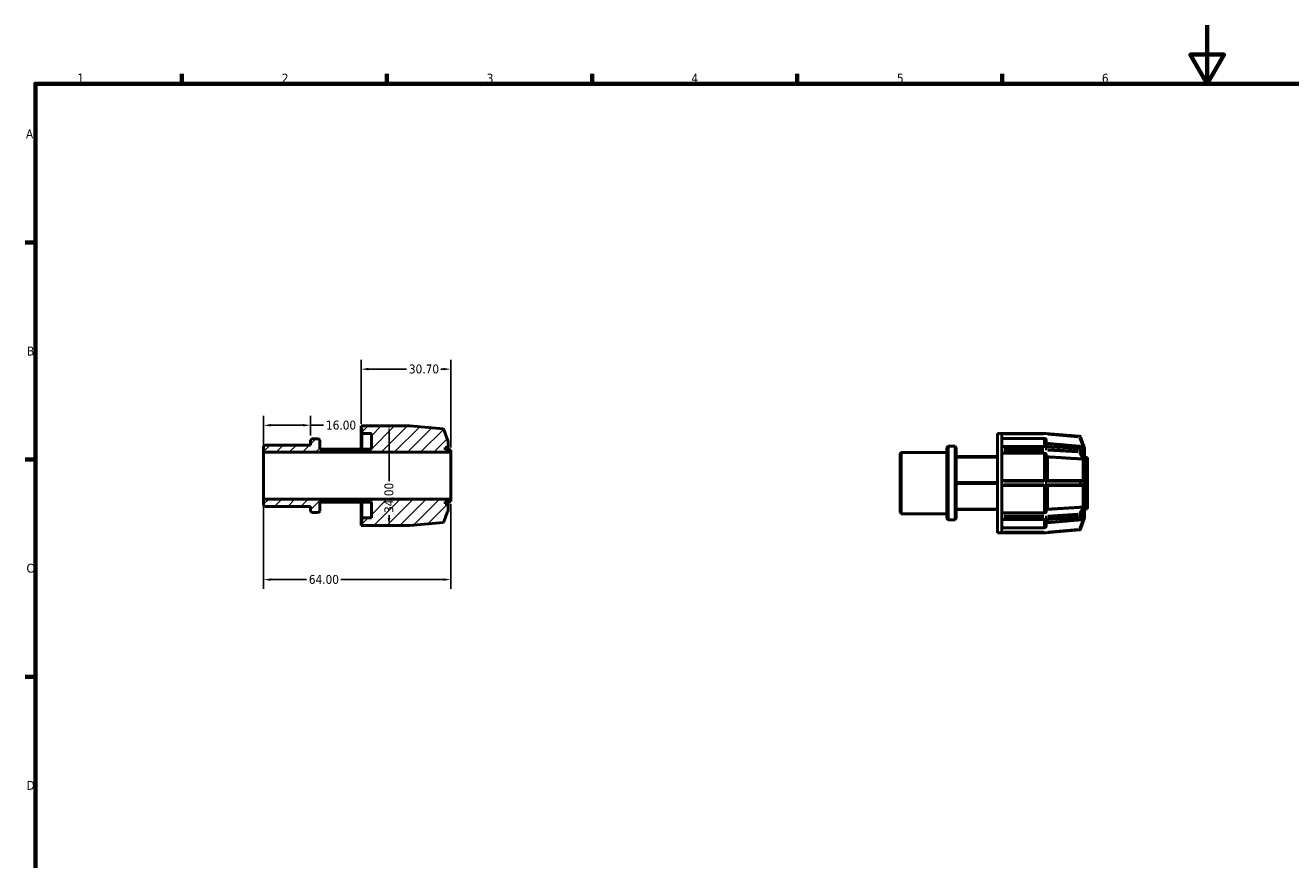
# Model space of a CAD drawing. Header units: millimetres. Extents: x 0 to 898, y 0 to 594.
# Tile 3 of 4: x 17 to 449, y 309 to 594. Entities that reach past the tile are written whole.
import ezdxf

# ---------------------------------------------------------------- set-up
doc = ezdxf.new("R2010")
doc.units = ezdxf.units.MM
for name, color, linetype, lineweight in [('Border (ANSI)', 7, 'Continuous', 70), ('Dimension (ANSI)', 7, 'Continuous', 25), ('Hatch (ANSI)', 7, 'Continuous', 18), ('Visible (ANSI)', 7, 'Continuous', 50), ('Visible Narrow (ANSI)', 7, 'Continuous', 35)]:
    doc.layers.add(name, color=color, linetype=linetype, lineweight=lineweight)
doc.styles.add('Note Text (ANSI)', font='tahoma.ttf')
doc.dimstyles.new('Default - mm (ANSI)', dxfattribs={"dimtxt": 3.048, "dimasz": 2.5, "dimexe": 3.175, "dimexo": 1.6002, "dimgap": 0.8, "dimtad": 0, "dimtoh": 1, "dimrnd": 1e-08, "dimzin": 4, "dimdsep": 46, "dimtxsty": 'Note Text (ANSI)', "dimcen": 0.09, "dimdle": 10, "dimclrd": 256, "dimclre": 256, "dimclrt": 256, "dimadec": 1, "dimazin": 1, "dimtfac": 1, "dimtofl": 0, "dimtmove": 0, "dimatfit": 3, "dimfxl": 1, "dimtolj": 1, "dimtzin": 4, "dimlwd": -1, "dimlwe": -1, "dimarcsym": 0})

# ---------------------------------------------------------------- blocks, each defined once
blk = doc.blocks.new('Borders Default Border')
at = {"layer": 'Border (ANSI)'}
for p, q in [((70.08, 574), (70.08, 577.45)), ((140.17, 574), (140.17, 577.45)), ((210.25, 574), (210.25, 577.45)), ((280.33, 574), (280.33, 577.45)), ((350.42, 574), (350.42, 577.45)), ((20, 519.75), (16.55, 519.75)), ((20, 445.5), (16.55, 445.5)), ((20, 371.25), (16.55, 371.25))]:
    blk.add_line(p, q, dxfattribs=at)
at = {"layer": 'Border (ANSI)', "flags": 128}
for points in [[(420.5, 594), (420.5, 574), (414.73, 584), (426.27, 584), (420.5, 574)], [(20, 20), (20, 574), (821, 574), (821, 20), (20, 20)]]:
    blk.add_lwpolyline(points, dxfattribs=at)
at = {"layer": 'Border (ANSI)', "char_height": 3.05, "attachment_point": 7, "style": 'Note Text (ANSI)'}
for s, insert in [('1', (34.35, 574.4)), ('2', (104.2, 574.4)), ('3', (174.26, 574.34)), ('4', (244.23, 574.4)), ('5', (314.48, 574.34)), ('6', (384.49, 574.34)), ('A', (16.78, 555.35)), ('B', (17.15, 481.1)), ('C', (16.95, 406.8)), ('D', (16.96, 332.6))]:
    blk.add_mtext(s, dxfattribs=dict(at, insert=insert))
blk = doc.blocks.new('*D7')
at = {"layer": 'Defpoints', "color": 0, "transparency": 16777216}
for p in [(114, 457.25), (114, 452.15), (98, 448)]:
    blk.add_point(p, dxfattribs=at)
at = {"layer": 'Dimension (ANSI)', "transparency": 16777216}
for p, q in [((98, 449.6), (98, 460.43)), ((114, 453.75), (114, 460.43)), ((100.5, 457.25), (111.5, 457.25)), ((114, 457.25), (118.52, 457.25))]:
    blk.add_line(p, q, dxfattribs=at)
for points in [[(100.5, 457.67), (100.5, 456.84), (98, 457.25)], [(111.5, 457.67), (111.5, 456.84), (114, 457.25)]]:
    blk.add_solid(points, dxfattribs=at)
at = {"layer": 'Dimension (ANSI)', "transparency": 16777216, "insert": (119.32, 458.84), "char_height": 3.048, "attachment_point": 1, "style": 'Note Text (ANSI)'}
blk.add_mtext('\\A1;16.00', dxfattribs=at)
blk = doc.blocks.new('*D8')
at = {"layer": 'Defpoints', "color": 0, "transparency": 16777216}
for p in [(140.34, 457), (140.64, 423), (140.87, 423)]:
    blk.add_point(p, dxfattribs=at)
at = {"layer": 'Dimension (ANSI)', "transparency": 16777216}
for p, q in [((140.87, 454.5), (140.87, 438.14)), ((140.87, 425.5), (140.87, 426.48))]:
    blk.add_line(p, q, dxfattribs=at)
for points in [[(140.45, 454.5), (141.28, 454.5), (140.87, 457)], [(140.45, 425.5), (141.28, 425.5), (140.87, 423)]]:
    blk.add_solid(points, dxfattribs=at)
at = {"layer": 'Dimension (ANSI)', "transparency": 16777216, "insert": (139.28, 427.28), "char_height": 3.048, "attachment_point": 1, "rotation": 90, "style": 'Note Text (ANSI)'}
blk.add_mtext('\\A1;34.00', dxfattribs=at)
blk = doc.blocks.new('*D9')
at = {"layer": 'Defpoints', "color": 0, "transparency": 16777216}
for p in [(98, 432), (162, 432), (98, 404.48)]:
    blk.add_point(p, dxfattribs=at)
at = {"layer": 'Dimension (ANSI)', "transparency": 16777216}
for p, q in [((98, 430.4), (98, 401.31)), ((162, 430.4), (162, 401.31)), ((100.5, 404.48), (112.66, 404.48)), ((159.5, 404.48), (124.34, 404.48))]:
    blk.add_line(p, q, dxfattribs=at)
for points in [[(100.5, 404.9), (100.5, 404.07), (98, 404.48)], [(159.5, 404.9), (159.5, 404.07), (162, 404.48)]]:
    blk.add_solid(points, dxfattribs=at)
at = {"layer": 'Dimension (ANSI)', "transparency": 16777216, "insert": (113.46, 406.07), "char_height": 3.048, "attachment_point": 1, "style": 'Note Text (ANSI)'}
blk.add_mtext('\\A1;64.00', dxfattribs=at)
blk = doc.blocks.new('*D10')
at = {"layer": 'Defpoints', "color": 0, "transparency": 16777216}
for p in [(162, 476.44), (131.3, 456.15), (162, 448)]:
    blk.add_point(p, dxfattribs=at)
at = {"layer": 'Dimension (ANSI)', "transparency": 16777216}
for p, q in [((131.3, 457.75), (131.3, 479.62)), ((133.8, 476.44), (146.86, 476.44)), ((159.5, 476.44), (158.52, 476.44)), ((162, 449.6), (162, 479.62))]:
    blk.add_line(p, q, dxfattribs=at)
for points in [[(133.8, 476.86), (133.8, 476.03), (131.3, 476.44)], [(159.5, 476.86), (159.5, 476.03), (162, 476.44)]]:
    blk.add_solid(points, dxfattribs=at)
at = {"layer": 'Dimension (ANSI)', "transparency": 16777216, "insert": (147.66, 478.03), "char_height": 3.048, "attachment_point": 1, "style": 'Note Text (ANSI)'}
blk.add_mtext('\\A1;30.70', dxfattribs=at)

msp = doc.modelspace()

# ---------------------------------------------------------------- hatches: boundary and pattern name
at = {"layer": 'Hatch (ANSI)'}
h = msp.add_hatch(dxfattribs=at)
h.set_pattern_fill('ANSI31', color=256, scale=25.4, style=0)
h.set_pattern_definition([(45, (0, 0), (-2.245064, 2.245064), [])])
edge = h.paths.add_edge_path()
edge.add_ellipse((147.906, 423.32), major_axis=(0, -0.32), ratio=1, start_angle=0, end_angle=5)
edge.add_line((147.934, 423.001), (159.338, 423.999))
edge.add_ellipse((159.31, 424.318), major_axis=(0.028, -0.319), ratio=1, start_angle=0, end_angle=65)
edge.add_line((159.611, 424.208), (160.89, 427.723))
edge.add_ellipse((160.4, 428.134), major_axis=(0.49, -0.411), ratio=1, start_angle=0, end_angle=40)
edge.add_line((161.04, 428.134), (161.04, 430.4))
edge.add_line((161.04, 430.4), (160.08, 430.4))
edge.add_line((160.08, 430.4), (160.08, 431.2))
edge.add_line((160.08, 431.2), (162, 431.2))
edge.add_line((162, 431.2), (162, 432))
edge.add_line((162, 432), (98, 432))
edge.add_line((98, 432), (98, 429.942))
edge.add_line((98, 429.942), (98.419, 429.522))
edge.add_line((98.419, 429.522), (114, 429.522))
edge.add_line((114, 429.522), (114, 427.846))
edge.add_line((114, 427.846), (114.419, 427.427))
edge.add_line((114.419, 427.427), (116.781, 427.427))
edge.add_line((116.781, 427.427), (117.2, 427.846))
edge.add_line((117.2, 427.846), (117.2, 430.926))
edge.add_line((117.2, 430.926), (134.82, 430.926))
edge.add_line((134.82, 430.926), (134.82, 425.55))
edge.add_line((134.82, 425.55), (131.62, 425.55))
edge.add_line((131.62, 425.55), (131.62, 423.85))
edge.add_line((131.62, 423.85), (131.3, 423.85))
edge.add_line((131.3, 423.85), (131.3, 423))
edge.add_line((131.3, 423), (132.772, 423))
edge.add_line((132.772, 423), (147.906, 423))
edge = h.paths.add_edge_path()
edge.add_ellipse((147.906, 456.68), major_axis=(0.028, 0.319), ratio=1, start_angle=0, end_angle=5)
edge.add_line((147.906, 457), (132.772, 457))
edge.add_line((132.772, 457), (131.3, 457))
edge.add_line((131.3, 457), (131.3, 456.15))
edge.add_line((131.3, 456.15), (131.62, 456.15))
edge.add_line((131.62, 456.15), (131.62, 454.45))
edge.add_line((131.62, 454.45), (134.82, 454.45))
edge.add_line((134.82, 454.45), (134.82, 449.074))
edge.add_line((134.82, 449.074), (117.2, 449.074))
edge.add_line((117.2, 449.074), (117.2, 452.154))
edge.add_line((117.2, 452.154), (116.781, 452.573))
edge.add_line((116.781, 452.573), (114.419, 452.573))
edge.add_line((114.419, 452.573), (114, 452.154))
edge.add_line((114, 452.154), (114, 450.478))
edge.add_line((114, 450.478), (98.419, 450.478))
edge.add_line((98.419, 450.478), (98, 450.058))
edge.add_line((98, 450.058), (98, 448))
edge.add_line((98, 448), (162, 448))
edge.add_line((162, 448), (162, 448.8))
edge.add_line((162, 448.8), (160.08, 448.8))
edge.add_line((160.08, 448.8), (160.08, 449.6))
edge.add_line((160.08, 449.6), (161.04, 449.6))
edge.add_line((161.04, 449.6), (161.04, 451.866))
edge.add_ellipse((160.4, 451.866), major_axis=(0.64, 0), ratio=1, start_angle=0, end_angle=40)
edge.add_line((160.89, 452.277), (159.611, 455.792))
edge.add_ellipse((159.31, 455.682), major_axis=(0.301, 0.109), ratio=1, start_angle=0, end_angle=65)
edge.add_line((159.338, 456.001), (147.934, 456.999))

# ---------------------------------------------------------------- linework, layer by layer
at = {"layer": 'Visible (ANSI)'}
for p, q in [((132.772, 457), (131.3, 457)), ((131.3, 457), (131.3, 456.15)), ((131.3, 456.15), (131.62, 456.15)), ((131.3, 449.074), (131.3, 456.15)), ((131.62, 456.15), (131.62, 454.45)), ((131.62, 454.45), (134.82, 454.45)), ((131.62, 449.074), (131.62, 454.45)), ((147.906, 457), (132.772, 457)), ((134.82, 454.45), (134.82, 449.074)), ((159.338, 456.001), (147.934, 456.999)), ((160.89, 452.277), (159.611, 455.792)), ((348.831, 420.482), (348.831, 454.482)), ((348.831, 454.482), (350.303, 454.482)), ((350.303, 454.471), (350.303, 454.482)), ((365.437, 454.482), (350.303, 454.482)), ((350.303, 449.929), (350.303, 454.471)), ((376.869, 453.483), (365.465, 454.481)), ((98.419, 450.478), (98, 450.058)), ((98, 450.058), (98, 448)), ((114, 450.478), (98.419, 450.478)), ((114.419, 452.573), (114, 452.154)), ((114, 452.154), (114, 450.478)), ((116.781, 452.573), (114.419, 452.573)), ((117.2, 452.154), (116.781, 452.573)), ((117.2, 449.074), (117.2, 452.154)), ((161.04, 449.6), (161.04, 451.866)), ((331.531, 449.636), (331.95, 450.055)), ((331.95, 450.055), (331.95, 424.909)), ((331.95, 450.055), (334.312, 450.055)), ((334.312, 424.909), (334.312, 450.055)), ((334.731, 449.636), (334.312, 450.055)), ((364.811, 452.759), (350.303, 452.759)), ((350.303, 449.972), (365.437, 449.972)), ((350.303, 449.878), (350.303, 449.929)), ((350.303, 449.503), (350.303, 449.878)), ((365.451, 452.118), (365.451, 449.971)), ((365.457, 449.971), (376.861, 449.266)), ((378.429, 449.739), (377.142, 453.274)), ((98, 448), (162, 448)), ((98, 432), (98, 448)), ((134.82, 449.074), (117.2, 449.074)), ((160.08, 448.8), (160.08, 449.6)), ((160.08, 449.6), (161.04, 449.6)), ((162, 448.8), (160.08, 448.8)), ((161.04, 448.8), (161.04, 449.6)), ((162, 448), (162, 448.8)), ((162, 432), (162, 448)), ((315.531, 447.541), (315.95, 447.96)), ((315.531, 427.424), (315.531, 447.541)), ((315.95, 447.96), (315.95, 427.005)), ((315.95, 447.96), (331.531, 447.96)), ((331.531, 425.328), (331.531, 449.636)), ((334.731, 449.636), (334.731, 425.328)), ((348.831, 446.556), (334.731, 446.556)), ((334.731, 446.375), (348.831, 446.375)), ((350.303, 449.128), (350.303, 449.503)), ((350.303, 449.062), (350.303, 449.128)), ((350.303, 438.096), (350.303, 449.062)), ((364.811, 447.683), (350.303, 447.683)), ((365.451, 447.23), (365.451, 438.332)), ((377.126, 449.093), (378.4, 446.617)), ((378.571, 449.348), (378.57, 449.35)), ((378.57, 449.348), (378.571, 449.348)), ((378.57, 446.475), (378.571, 446.474)), ((378.571, 449.348), (378.571, 446.474)), ((378.571, 446.474), (378.571, 445.873)), ((378.571, 446.282), (379.531, 446.282)), ((378.571, 445.873), (378.571, 445.272)), ((379.531, 428.682), (379.531, 446.282)), ((378.571, 445.272), (378.57, 445.273)), ((378.57, 445.272), (378.571, 445.272)), ((378.571, 445.272), (378.571, 438.332)), ((348.831, 437.664), (334.731, 437.664)), ((334.731, 437.301), (348.831, 437.301)), ((365.437, 438.332), (350.303, 438.332)), ((350.303, 438.012), (350.303, 438.096)), ((350.303, 437.482), (350.303, 438.012)), ((350.303, 436.952), (350.303, 437.482)), ((350.303, 436.869), (350.303, 436.952)), ((350.303, 425.903), (350.303, 436.869)), ((376.842, 438.332), (365.437, 438.332)), ((378.01, 438.332), (376.842, 438.332)), ((378.57, 438.332), (378.571, 438.332)), ((378.571, 438.332), (378.571, 437.482)), ((378.571, 437.482), (378.571, 436.632)), ((350.303, 436.632), (365.437, 436.632)), ((365.437, 436.632), (376.842, 436.632)), ((365.451, 436.632), (365.451, 427.735)), ((376.842, 436.632), (378.01, 436.632)), ((378.571, 436.632), (378.57, 436.632)), ((378.571, 436.632), (378.571, 429.693)), ((162, 432), (98, 432)), ((98, 432), (98, 429.942)), ((98, 429.942), (98.419, 429.522)), ((98.419, 429.522), (114, 429.522)), ((114, 429.522), (114, 427.846)), ((117.2, 427.846), (117.2, 430.926)), ((117.2, 430.926), (134.82, 430.926)), ((131.3, 423.85), (131.3, 430.926)), ((131.62, 425.55), (131.62, 430.926)), ((134.82, 430.926), (134.82, 425.55)), ((160.08, 430.4), (160.08, 431.2)), ((160.08, 431.2), (162, 431.2)), ((161.04, 430.4), (160.08, 430.4)), ((161.04, 430.4), (161.04, 431.2)), ((161.04, 428.134), (161.04, 430.4)), ((162, 431.2), (162, 432)), ((348.831, 428.59), (334.731, 428.59)), ((334.731, 428.409), (348.831, 428.409)), ((378.4, 428.348), (377.126, 425.872)), ((378.57, 429.691), (378.571, 429.693)), ((378.571, 429.693), (378.57, 429.693)), ((378.571, 428.491), (378.57, 428.489)), ((378.571, 429.693), (378.571, 429.092)), ((378.571, 429.092), (378.571, 428.491)), ((378.571, 428.682), (379.531, 428.682)), ((378.571, 428.491), (378.571, 425.617)), ((114, 427.846), (114.419, 427.427)), ((114.419, 427.427), (116.781, 427.427)), ((116.781, 427.427), (117.2, 427.846)), ((131.62, 423.85), (131.3, 423.85)), ((131.3, 423.85), (131.3, 423)), ((134.82, 425.55), (131.62, 425.55)), ((131.62, 425.55), (131.62, 423.85)), ((147.934, 423.001), (159.338, 423.999)), ((159.611, 424.208), (160.89, 427.723)), ((315.531, 427.424), (315.95, 427.005)), ((315.95, 427.005), (331.531, 427.005)), ((331.531, 425.328), (331.95, 424.909)), ((331.95, 424.909), (334.312, 424.909)), ((334.731, 425.328), (334.312, 424.909)), ((350.303, 427.281), (364.811, 427.281)), ((350.303, 425.836), (350.303, 425.903)), ((350.303, 425.462), (350.303, 425.836)), ((350.303, 425.087), (350.303, 425.462)), ((350.303, 425.036), (350.303, 425.087)), ((350.303, 420.493), (350.303, 425.036)), ((365.437, 424.993), (350.303, 424.993)), ((365.451, 424.993), (365.451, 422.847)), ((376.861, 425.699), (365.457, 424.994)), ((377.142, 421.691), (378.429, 425.226)), ((378.57, 425.614), (378.571, 425.617)), ((378.571, 425.617), (378.57, 425.617)), ((131.3, 423), (132.772, 423)), ((132.772, 423), (147.906, 423)), ((348.831, 420.482), (350.303, 420.482)), ((350.303, 422.206), (364.811, 422.206)), ((350.303, 420.482), (350.303, 420.493)), ((350.303, 420.482), (365.437, 420.482)), ((365.465, 420.484), (376.869, 421.481))]:
    msp.add_line(p, q, dxfattribs=at)
for centre, radius, start, end in [((147.906, 456.68), 0.32, 85, 90), ((159.31, 455.682), 0.32, 20, 85), ((365.437, 454.162), 0.32, 85, 90), ((160.4, 451.866), 0.64, 0, 40), ((365.437, 449.652), 0.32, 86.45998, 90), ((376.842, 453.165), 0.32, 20, 85), ((376.842, 448.946), 0.32, 27.23631, 86.45998), ((377.931, 449.348), 0.64, 0, 40), ((159.31, 424.318), 0.32, 275, 340), ((160.4, 428.134), 0.64, 320, 0), ((365.437, 425.313), 0.32, 270, 273.54002), ((376.842, 426.019), 0.32, 273.54002, 332.76369), ((377.931, 425.617), 0.64, 320, 0), ((147.906, 423.32), 0.32, 270, 275), ((365.437, 420.802), 0.32, 270, 275), ((376.842, 421.8), 0.32, 275, 340)]:
    msp.add_arc(centre, radius, start, end, dxfattribs=at)
for points, knots in [([(365.451, 452.118), (365.451, 452.197), (365.433, 452.29), (365.372, 452.436), (365.32, 452.515), (365.208, 452.627), (365.129, 452.68), (364.983, 452.74), (364.89, 452.759), (364.811, 452.759)], [-0.094858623, -0.094858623, -0.094858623, -0.094858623, -0.071111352, -0.071111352, -0.047385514, -0.047385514, -0.023683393, -0.023683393, 0, 0, 0, 0]), ([(366.035, 451.005), (365.971, 451.01), (365.903, 451.027), (365.773, 451.081), (365.695, 451.134), (365.583, 451.246), (365.53, 451.325), (365.47, 451.471), (365.451, 451.564), (365.451, 451.643)], [0.195131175, 0.195131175, 0.195131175, 0.195131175, 0.213414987, 0.213414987, 0.237119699, 0.237119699, 0.26085182, 0.26085182, 0.284604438, 0.284604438, 0.284604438, 0.284604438]), ([(378.429, 449.739), (378.429, 449.738), (378.429, 449.738), (378.426, 449.741), (378.422, 449.745), (378.405, 449.762), (378.391, 449.777), (378.345, 449.817), (378.304, 449.849), (378.21, 449.9), (378.163, 449.92), (378.091, 449.94), (378.069, 449.945), (378.034, 449.951), (378.022, 449.953), (378.01, 449.954)], [-0.137198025, -0.137198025, -0.137198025, -0.137198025, -0.131410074, -0.131410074, -0.12136887, -0.12136887, -0.108785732, -0.108785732, -0.088440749, -0.088440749, -0.072308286, -0.072308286, -0.06546388, -0.06546388, -0.061785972, -0.061785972, -0.061785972, -0.061785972]), ([(365.451, 447.23), (365.451, 447.286), (365.433, 447.352), (365.372, 447.455), (365.32, 447.511), (365.208, 447.59), (365.129, 447.627), (364.983, 447.67), (364.89, 447.683), (364.811, 447.683)], [-0.094858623, -0.094858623, -0.094858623, -0.094858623, -0.071111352, -0.071111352, -0.047385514, -0.047385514, -0.023683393, -0.023683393, 0, 0, 0, 0]), ([(366.035, 446.443), (365.971, 446.447), (365.903, 446.459), (365.773, 446.497), (365.695, 446.534), (365.583, 446.613), (365.53, 446.669), (365.47, 446.773), (365.451, 446.839), (365.451, 446.895)], [0.195131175, 0.195131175, 0.195131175, 0.195131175, 0.213414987, 0.213414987, 0.237119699, 0.237119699, 0.26085182, 0.26085182, 0.284604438, 0.284604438, 0.284604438, 0.284604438]), ([(378.429, 445.774), (378.429, 445.771), (378.429, 445.768), (378.428, 445.759), (378.427, 445.754), (378.423, 445.741), (378.418, 445.734), (378.397, 445.716), (378.373, 445.709), (378.303, 445.698), (378.253, 445.695), (378.148, 445.694), (378.101, 445.694), (378.038, 445.698), (378.024, 445.699), (378.01, 445.7)], [-0.077610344, -0.077610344, -0.077610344, -0.077610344, -0.075739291, -0.075739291, -0.072285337, -0.072285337, -0.065141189, -0.065141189, -0.047719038, -0.047719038, -0.026842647, -0.026842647, -0.012194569, -0.012194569, -0.007964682, -0.007964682, -0.007964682, -0.007964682]), ([(378.4, 446.617), (378.402, 446.614), (378.403, 446.612), (378.414, 446.588), (378.421, 446.571), (378.426, 446.55), (378.428, 446.543), (378.429, 446.532), (378.429, 446.528), (378.429, 446.524)], [-0.101345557, -0.101345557, -0.101345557, -0.101345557, -0.100307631, -0.100307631, -0.091492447, -0.091492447, -0.086799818, -0.086799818, -0.083647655, -0.083647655, -0.083647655, -0.083647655]), ([(378.429, 446.524), (378.424, 446.406), (378.421, 446.283), (378.421, 446.164), (378.421, 446.044), (378.424, 445.913), (378.429, 445.774)], [-0.05070954, -0.05070954, -0.05070954, -0.05070954, 0, 0, 0, 0.05070954, 0.05070954, 0.05070954, 0.05070954]), ([(378.571, 445.873), (378.571, 446.05), (378.572, 446.244), (378.571, 446.45), (378.57, 446.463), (378.57, 446.475)], [0.323289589, 0.323289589, 0.323289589, 0.323289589, 0.398690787, 0.398690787, 0.403572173, 0.403572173, 0.403572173, 0.403572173]), ([(378.57, 445.273), (378.57, 445.285), (378.571, 445.298), (378.572, 445.5), (378.571, 445.695), (378.571, 445.873)], [0.243007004, 0.243007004, 0.243007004, 0.243007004, 0.24788839, 0.24788839, 0.323289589, 0.323289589, 0.323289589, 0.323289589]), ([(378.01, 438.332), (378.017, 438.332), (378.024, 438.332), (378.051, 438.331), (378.07, 438.328), (378.126, 438.318), (378.161, 438.306), (378.26, 438.262), (378.312, 438.223), (378.374, 438.157), (378.394, 438.13), (378.415, 438.089), (378.421, 438.072), (378.428, 438.041), (378.429, 438.028), (378.429, 438.013), (378.429, 438.013), (378.429, 438.012)], [-0.059205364, -0.059205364, -0.059205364, -0.059205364, -0.057818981, -0.057818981, -0.053993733, -0.053993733, -0.04644932, -0.04644932, -0.031587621, -0.031587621, -0.021708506, -0.021708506, -0.016290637, -0.016290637, -0.012040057, -0.012040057, -0.011924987, -0.011924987, -0.011924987, -0.011924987]), ([(378.429, 436.952), (378.429, 436.944), (378.429, 436.936), (378.426, 436.913), (378.422, 436.897), (378.405, 436.855), (378.391, 436.831), (378.345, 436.773), (378.304, 436.735), (378.21, 436.678), (378.163, 436.657), (378.091, 436.64), (378.069, 436.636), (378.034, 436.633), (378.022, 436.632), (378.01, 436.632)], [-0.137198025, -0.137198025, -0.137198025, -0.137198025, -0.131410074, -0.131410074, -0.12136887, -0.12136887, -0.108785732, -0.108785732, -0.088440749, -0.088440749, -0.072308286, -0.072308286, -0.06546388, -0.06546388, -0.061785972, -0.061785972, -0.061785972, -0.061785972]), ([(378.429, 438.012), (378.424, 437.831), (378.421, 437.651), (378.421, 437.482), (378.421, 437.313), (378.424, 437.134), (378.429, 436.952)], [0.59586963, 0.59586963, 0.59586963, 0.59586963, 0.64657918, 0.64657918, 0.64657918, 0.69728872, 0.69728872, 0.69728872, 0.69728872]), ([(378.571, 437.482), (378.571, 437.734), (378.572, 438.008), (378.571, 438.297), (378.57, 438.315), (378.57, 438.332)], [0.323289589, 0.323289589, 0.323289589, 0.323289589, 0.398690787, 0.398690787, 0.403572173, 0.403572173, 0.403572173, 0.403572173]), ([(378.57, 436.632), (378.57, 436.65), (378.571, 436.667), (378.572, 436.956), (378.571, 437.231), (378.571, 437.482)], [0.243007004, 0.243007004, 0.243007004, 0.243007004, 0.24788839, 0.24788839, 0.323289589, 0.323289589, 0.323289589, 0.323289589]), ([(365.451, 428.07), (365.451, 428.126), (365.47, 428.192), (365.53, 428.295), (365.583, 428.351), (365.695, 428.43), (365.773, 428.468), (365.903, 428.505), (365.971, 428.518), (366.035, 428.522)], [0.094863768, 0.094863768, 0.094863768, 0.094863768, 0.118616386, 0.118616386, 0.142348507, 0.142348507, 0.166053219, 0.166053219, 0.184337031, 0.184337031, 0.184337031, 0.184337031]), ([(378.01, 429.264), (378.025, 429.266), (378.04, 429.267), (378.11, 429.271), (378.163, 429.271), (378.27, 429.269), (378.318, 429.265), (378.374, 429.255), (378.392, 429.249), (378.414, 429.235), (378.421, 429.228), (378.426, 429.215), (378.428, 429.209), (378.429, 429.199), (378.429, 429.195), (378.429, 429.19)], [-0.146926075, -0.146926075, -0.146926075, -0.146926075, -0.143116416, -0.143116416, -0.128789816, -0.128789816, -0.111118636, -0.111118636, -0.100307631, -0.100307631, -0.091492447, -0.091492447, -0.086799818, -0.086799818, -0.083647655, -0.083647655, -0.083647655, -0.083647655]), ([(378.429, 428.441), (378.429, 428.438), (378.429, 428.435), (378.428, 428.426), (378.427, 428.42), (378.423, 428.4), (378.418, 428.386), (378.408, 428.364), (378.405, 428.356), (378.4, 428.348)], [-0.077610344, -0.077610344, -0.077610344, -0.077610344, -0.075739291, -0.075739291, -0.072285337, -0.072285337, -0.065141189, -0.065141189, -0.061217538, -0.061217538, -0.061217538, -0.061217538]), ([(378.429, 429.19), (378.424, 429.052), (378.421, 428.921), (378.421, 428.801), (378.421, 428.682), (378.424, 428.559), (378.429, 428.441)], [-0.05070954, -0.05070954, -0.05070954, -0.05070954, 0, 0, 0, 0.05070954, 0.05070954, 0.05070954, 0.05070954]), ([(378.571, 429.092), (378.571, 429.27), (378.572, 429.464), (378.571, 429.667), (378.57, 429.679), (378.57, 429.691)], [0.323289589, 0.323289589, 0.323289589, 0.323289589, 0.398690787, 0.398690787, 0.403572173, 0.403572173, 0.403572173, 0.403572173]), ([(378.57, 428.489), (378.57, 428.502), (378.571, 428.514), (378.572, 428.721), (378.571, 428.914), (378.571, 429.092)], [0.243007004, 0.243007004, 0.243007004, 0.243007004, 0.24788839, 0.24788839, 0.323289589, 0.323289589, 0.323289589, 0.323289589]), ([(364.811, 427.281), (364.89, 427.281), (364.983, 427.294), (365.129, 427.337), (365.208, 427.374), (365.32, 427.454), (365.372, 427.509), (365.433, 427.613), (365.451, 427.679), (365.451, 427.735)], [0, 0, 0, 0, 0.023683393, 0.023683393, 0.047385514, 0.047385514, 0.071111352, 0.071111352, 0.094858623, 0.094858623, 0.094858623, 0.094858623]), ([(365.451, 423.321), (365.451, 423.401), (365.47, 423.494), (365.53, 423.64), (365.583, 423.719), (365.695, 423.831), (365.773, 423.884), (365.903, 423.937), (365.971, 423.954), (366.035, 423.96)], [0.094863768, 0.094863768, 0.094863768, 0.094863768, 0.118616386, 0.118616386, 0.142348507, 0.142348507, 0.166053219, 0.166053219, 0.184337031, 0.184337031, 0.184337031, 0.184337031]), ([(378.01, 425.01), (378.017, 425.011), (378.024, 425.012), (378.051, 425.016), (378.07, 425.02), (378.126, 425.034), (378.161, 425.046), (378.26, 425.087), (378.312, 425.122), (378.374, 425.172), (378.394, 425.191), (378.415, 425.212), (378.421, 425.219), (378.428, 425.226), (378.429, 425.227), (378.429, 425.226), (378.429, 425.226), (378.429, 425.226)], [-0.059205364, -0.059205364, -0.059205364, -0.059205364, -0.057818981, -0.057818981, -0.053993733, -0.053993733, -0.04644932, -0.04644932, -0.031587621, -0.031587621, -0.021708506, -0.021708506, -0.016290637, -0.016290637, -0.012040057, -0.012040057, -0.011924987, -0.011924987, -0.011924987, -0.011924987]), ([(364.811, 422.206), (364.89, 422.206), (364.983, 422.224), (365.129, 422.285), (365.208, 422.338), (365.32, 422.45), (365.372, 422.528), (365.433, 422.675), (365.451, 422.768), (365.451, 422.847)], [0, 0, 0, 0, 0.023683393, 0.023683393, 0.047385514, 0.047385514, 0.071111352, 0.071111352, 0.094858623, 0.094858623, 0.094858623, 0.094858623])]:
    msp.add_open_spline(points, degree=3, knots=knots, dxfattribs=at)
for points, weights in [([(377.987, 449.957), (372.252, 450.46), (366.035, 451.005)], [1, 1.00080989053, 1]), ([(377.987, 445.702), (372.252, 446.058), (366.035, 446.443)], [1, 1.00080989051, 1]), ([(366.035, 428.522), (372.252, 428.907), (377.987, 429.263)], [1, 1.00080989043, 1]), ([(366.035, 423.96), (372.252, 424.505), (377.987, 425.008)], [1, 1.00080989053, 1])]:
    msp.add_rational_spline(points, weights, degree=2, dxfattribs=at)
for points in [[(378.01, 449.954), (378.002, 449.955), (377.995, 449.956), (377.987, 449.957)], [(378.01, 445.7), (378.002, 445.701), (377.995, 445.701), (377.987, 445.702)], [(378.57, 449.348), (378.57, 449.349), (378.57, 449.35), (378.57, 449.35)], [(378.57, 445.272), (378.57, 445.272), (378.57, 445.273), (378.57, 445.273)], [(377.987, 429.263), (377.995, 429.263), (378.002, 429.264), (378.01, 429.264)], [(378.57, 429.691), (378.57, 429.692), (378.57, 429.693), (378.57, 429.693)], [(377.987, 425.008), (377.995, 425.009), (378.002, 425.009), (378.01, 425.01)], [(378.57, 425.614), (378.57, 425.615), (378.57, 425.616), (378.57, 425.617)]]:
    msp.add_open_spline(points, degree=3, dxfattribs=at)
at = {"layer": 'Visible Narrow (ANSI)'}
for p, q in [((351.06, 454.162), (364.681, 454.162)), ((365.437, 454.187), (365.437, 454.481)), ((365.465, 454.48), (365.439, 454.187)), ((366.007, 454.112), (376.271, 453.214)), ((351.06, 449.878), (364.681, 449.878)), ((364.811, 450.214), (364.811, 452.729)), ((365.437, 449.887), (365.437, 449.971)), ((365.437, 449.84), (365.437, 449.166)), ((365.465, 449.165), (365.465, 449.84)), ((366.035, 450.988), (366.035, 450.025)), ((366.035, 449.842), (376.299, 449.207)), ((376.844, 453.19), (376.869, 453.482)), ((377.141, 453.274), (376.865, 453.173)), ((376.9, 453.004), (377.952, 450.115)), ((377.987, 447.637), (377.987, 449.927)), ((364.681, 449.128), (351.06, 449.128)), ((351.06, 448.676), (364.681, 448.676)), ((364.811, 438.847), (364.811, 447.293)), ((365.437, 448.694), (365.437, 449.11)), ((366.007, 448.641), (376.271, 448.006)), ((376.299, 448.457), (366.035, 449.092)), ((366.035, 446.103), (366.035, 438.778)), ((376.869, 449.134), (376.869, 448.459)), ((376.9, 447.857), (377.952, 445.814)), ((377.142, 448.311), (377.142, 448.986)), ((377.207, 448.899), (378.365, 446.649)), ((378.365, 445.899), (377.207, 448.149)), ((377.987, 438.737), (377.987, 445.392)), ((351.06, 438.012), (364.681, 438.012)), ((364.681, 436.952), (351.06, 436.952)), ((365.437, 438.037), (365.437, 438.331)), ((365.437, 437.959), (365.437, 437.005)), ((365.437, 436.633), (365.437, 436.927)), ((365.464, 438.012), (365.439, 438.012)), ((365.439, 436.952), (365.464, 436.952)), ((365.465, 437.005), (365.465, 437.959)), ((366.035, 438.012), (376.299, 438.012)), ((376.299, 436.952), (366.035, 436.952)), ((376.869, 437.959), (376.869, 437.005)), ((377.136, 438.012), (376.887, 438.012)), ((376.887, 436.952), (377.136, 436.952)), ((377.142, 437.005), (377.142, 437.959)), ((377.207, 438.012), (378.365, 438.012)), ((378.365, 436.952), (377.207, 436.952)), ((364.811, 427.671), (364.811, 436.118)), ((366.035, 436.187), (366.035, 428.862)), ((377.987, 429.573), (377.987, 436.228)), ((377.952, 429.151), (376.9, 427.108)), ((377.207, 426.816), (378.365, 429.065)), ((378.365, 428.316), (377.207, 426.066)), ((364.681, 426.289), (351.06, 426.289)), ((351.06, 425.836), (364.681, 425.836)), ((364.681, 425.087), (351.06, 425.087)), ((364.811, 422.236), (364.811, 424.75)), ((365.437, 425.855), (365.437, 426.27)), ((365.437, 425.799), (365.437, 425.124)), ((365.437, 424.993), (365.437, 425.078)), ((365.465, 425.125), (365.465, 425.8)), ((376.271, 426.959), (366.007, 426.324)), ((366.035, 425.872), (376.299, 426.507)), ((376.299, 425.758), (366.035, 425.123)), ((366.035, 424.94), (366.035, 423.977)), ((376.869, 426.505), (376.869, 425.831)), ((377.952, 424.85), (376.9, 421.961)), ((377.142, 425.979), (377.142, 426.653)), ((377.987, 425.038), (377.987, 427.327)), ((364.681, 420.802), (351.06, 420.802)), ((365.437, 420.483), (365.437, 420.777)), ((365.439, 420.777), (365.465, 420.485)), ((376.271, 421.75), (366.007, 420.852)), ((376.869, 421.482), (376.844, 421.775)), ((376.865, 421.791), (377.141, 421.691))]:
    msp.add_line(p, q, dxfattribs=at)
for centre, major_axis, ratio, start_param, end_param in [((365.437, 449.652), (0.32, 0), 0.7071068, 1.4878932, 1.566433), ((365.437, 449.652), (0.02, 0.319), 0.0616284, 5.538868, 6.2440107), ((365.437, 448.902), (-0.32, 0), 0.7071068, 4.6294858, 4.7080257), ((365.437, 448.902), (0.02, 0.319), 0.0616284, 4.0074369, 5.4211536), ((376.842, 448.197), (-0.02, -0.319), 0.0616284, 0.8658443, 2.2795609), ((376.842, 448.946), (0.02, 0.319), 0.0616284, 5.538868, 6.2440107), ((376.842, 448.197), (0.285, 0.146), 0.664463, 4.4613806, 5.8750973), ((376.842, 448.946), (0.32, 0), 0.7071068, 0.4057891, 1.4268067), ((376.842, 448.197), (0.32, 0), 0.7071068, 0.4057891, 1.4268067), ((376.842, 448.946), (0.285, 0.146), 0.664463, 5.9701145, 6.2667079), ((365.437, 438.012), (0, 0.32), 0.0871557, 4.7909288, 6.2046455), ((365.437, 436.952), (0, -0.32), 0.0871557, 0.0785398, 1.4922565), ((376.842, 438.012), (0, 0.32), 0.0871557, 4.7909288, 6.2046455), ((376.842, 436.952), (0, -0.32), 0.0871557, 0.0785398, 1.4922565), ((376.842, 438.012), (0, 0.32), 0.9396926, 4.7909288, 6.2046455), ((376.842, 436.952), (0, -0.32), 0.9396926, 0.0785398, 1.4922565), ((365.437, 426.063), (-0.02, 0.319), 0.0616284, 4.0036244, 5.4173411), ((365.437, 426.063), (0.32, 0), 0.7071068, 4.7167523, 4.7952921), ((365.437, 425.313), (-0.32, 0), 0.7071068, 1.5751596, 1.6536995), ((365.437, 425.313), (0.02, -0.319), 0.0616284, 0.0391746, 0.7443173), ((376.842, 426.768), (0.02, -0.319), 0.0616284, 0.8620317, 2.2757484), ((376.842, 426.019), (0.02, -0.319), 0.0616284, 0.0391746, 0.7443173), ((376.842, 426.768), (0.285, -0.146), 0.664463, 0.408088, 1.8218047), ((376.842, 426.768), (0.32, 0), 0.7071068, 4.8563786, 5.8773963), ((376.842, 426.019), (0.32, 0), 0.7071068, 4.8563786, 5.8773963), ((376.842, 426.019), (0.285, -0.146), 0.664463, 0.0164774, 0.3130708)]:
    msp.add_ellipse(centre, major_axis=major_axis, ratio=ratio, start_param=start_param, end_param=end_param, dxfattribs=at)

# ---------------------------------------------------------------- block references
msp.add_blockref('Borders Default Border', (0, 0))

# ---------------------------------------------------------------- dimensions: what is measured, and where the dimension line sits
at = {"layer": 'Dimension (ANSI)'}
for base, p1, p2, angle, override, picture, middle in [((162, 476.445), (131.3, 456.15), (162, 448), 180, {"dimtoh": 0, "dimdec": 2, "dimtp": 0, "dimtm": 0, "dimtdec": 2, "dimatfit": 1}, '*D10', (152.691, 476.445)), ((114, 457.253), (98, 448), (114, 452.154), 180, {"dimtoh": 0, "dimdec": 2, "dimtp": 0, "dimtm": 0, "dimtdec": 2, "dimatfit": 2}, '*D7', (124.214, 457.253)), ((140.865, 423), (140.339, 457), (140.636, 423), 270, {"dimtoh": 0, "dimdec": 2, "dimse1": 1, "dimse2": 1, "dimtp": 0, "dimtm": 0, "dimtdec": 2, "dimatfit": 1}, '*D8', (140.865, 432.309)), ((98, 404.482), (162, 432), (98, 432), 180, {"dimtoh": 0, "dimdec": 2, "dimtp": 0, "dimtm": 0, "dimtdec": 2, "dimatfit": 1}, '*D9', (118.5, 404.482))]:
    dim = msp.add_linear_dim(base=base, p1=p1, p2=p2, angle=angle, dimstyle='Default - mm (ANSI)', override=override, dxfattribs=at)
    dim.commit()
    dim.dimension.update_dxf_attribs({"geometry": picture, "text_midpoint": middle, "dimtype": 160})

doc.saveas('drawing.dxf')
